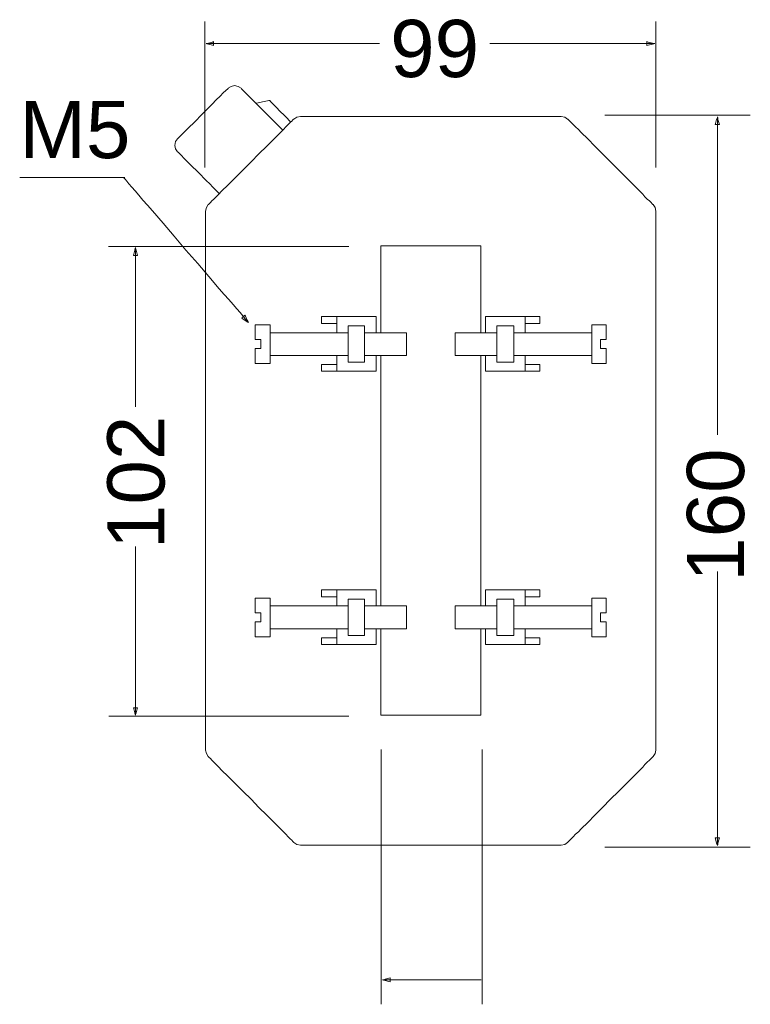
# Model space of a CAD drawing. Header units: inches. Extents: x 58 to 155, y 102 to 215.
# Tile 2 of 3: x 58 to 113, y 141 to 215. Entities that reach past the tile are written whole.
import ezdxf

# ---------------------------------------------------------------- set-up
doc = ezdxf.new("R2010")
doc.units = ezdxf.units.IN
doc.header["$MEASUREMENT"] = 0
doc.layers.add('Capa 1', color=7, linetype='Continuous')

# ---------------------------------------------------------------- blocks, each defined once
blk = doc.blocks.new('block 2')
at = {"layer": 'Capa 1', "color": 250, "lineweight": 9}
for points in [[(71.907, 203.708), (71.907, 203.733), (71.907, 203.835), (71.907, 203.987), (71.907, 204.191), (71.907, 204.419), (71.907, 204.724), (71.907, 205.054), (71.907, 205.435), (71.907, 205.842), (71.907, 206.273), (71.907, 207.213), (71.907, 208.204), (71.907, 209.22), (71.907, 210.261), (71.907, 211.252), (71.907, 212.192), (71.907, 212.623), (71.907, 213.03), (71.907, 213.385), (71.907, 213.716), (71.907, 214.02), (71.907, 214.274), (71.907, 214.478), (71.907, 214.63), (71.907, 214.706), (71.907, 214.732)], [(105.944, 203.708), (105.944, 203.733), (105.944, 203.835), (105.944, 203.987), (105.944, 204.191), (105.944, 204.419), (105.944, 204.724), (105.944, 205.054), (105.944, 205.435), (105.944, 205.842), (105.944, 206.273), (105.944, 207.213), (105.944, 208.204), (105.944, 209.22), (105.944, 210.261), (105.944, 211.252), (105.944, 212.192), (105.944, 212.623), (105.944, 213.03), (105.944, 213.385), (105.944, 213.716), (105.944, 214.02), (105.944, 214.274), (105.944, 214.478), (105.944, 214.63), (105.944, 214.706), (105.944, 214.732)], [(72.009, 213.081), (72.06, 213.055), (72.187, 213.03), (72.492, 212.954), (72.568, 212.928), (72.568, 212.928), (72.568, 213.081), (72.568, 213.208), (72.568, 213.208), (72.492, 213.182), (72.187, 213.106), (72.06, 213.081), (72.009, 213.081)], [(85.09, 213.081), (85.043, 213.081), (84.924, 213.081), (84.758, 213.081), (84.52, 213.081), (84.236, 213.081), (83.879, 213.081), (83.476, 213.081), (83.048, 213.081), (82.574, 213.081), (82.051, 213.081), (80.959, 213.081), (79.772, 213.081), (78.538, 213.081), (77.327, 213.081), (76.14, 213.081), (75.048, 213.081), (74.526, 213.081), (74.051, 213.081), (73.623, 213.081), (73.22, 213.081), (72.864, 213.081), (72.579, 213.081), (72.341, 213.081), (72.151, 213.081), (72.057, 213.081), (72.009, 213.081)], [(93.421, 213.081), (93.443, 213.081), (93.55, 213.081), (93.721, 213.081), (93.957, 213.081), (94.236, 213.081), (94.558, 213.081), (94.944, 213.081), (95.352, 213.081), (95.824, 213.081), (96.296, 213.081), (96.811, 213.081), (97.347, 213.081), (98.484, 213.081), (99.642, 213.081), (100.801, 213.081), (101.916, 213.081), (102.474, 213.081), (102.967, 213.081), (103.461, 213.081), (103.911, 213.081), (104.34, 213.081), (104.705, 213.081), (105.048, 213.081), (105.305, 213.081), (105.541, 213.081), (105.713, 213.081), (105.799, 213.081), (105.842, 213.081)], [(105.867, 213.081), (105.791, 213.081), (105.689, 213.106), (105.359, 213.182), (105.283, 213.208), (105.283, 213.208), (105.283, 213.081), (105.283, 212.928), (105.283, 212.928), (105.359, 212.954), (105.689, 213.03), (105.791, 213.055), (105.867, 213.081)], [(69.85, 205.867), (69.875, 205.892), (69.901, 205.918), (70.028, 206.045), (70.206, 206.223), (70.46, 206.477), (70.739, 206.756), (71.069, 207.086), (71.755, 207.797), (72.466, 208.483), (72.771, 208.813), (73.076, 209.093), (73.304, 209.347), (73.508, 209.525), (73.635, 209.652), (73.66, 209.677), (73.66, 209.702)], [(74.651, 209.702), (74.422, 209.829), (74.143, 209.906), (73.889, 209.829), (73.66, 209.702)], [(77.8, 206.527), (77.749, 206.578), (77.648, 206.68), (77.495, 206.832), (77.292, 207.035), (77.064, 207.264), (76.784, 207.543), (76.225, 208.102), (75.641, 208.686), (75.362, 208.966), (75.133, 209.194), (74.93, 209.398), (74.778, 209.55), (74.676, 209.652), (74.651, 209.702)], [(75.794, 208.559), (75.819, 208.559), (75.946, 208.585), (76.276, 208.661), (76.632, 208.737), (76.733, 208.763), (76.784, 208.763)], [(76.784, 208.763), (76.81, 208.763), (76.86, 208.686), (76.937, 208.61), (77.038, 208.509), (77.292, 208.255), (77.597, 207.95), (77.902, 207.67), (78.156, 207.416), (78.257, 207.289), (78.334, 207.213), (78.384, 207.162), (78.41, 207.137)], [(72.161, 200.914), (72.187, 200.914), (72.238, 200.965), (72.339, 201.066), (72.441, 201.193), (72.593, 201.32), (72.771, 201.498), (72.974, 201.701), (73.177, 201.93), (73.66, 202.413), (74.219, 202.946), (74.803, 203.53), (75.413, 204.14), (75.997, 204.749), (76.581, 205.334), (77.14, 205.867), (77.622, 206.35), (77.851, 206.578), (78.029, 206.781), (78.207, 206.959), (78.359, 207.112), (78.486, 207.213), (78.562, 207.315), (78.613, 207.366), (78.638, 207.366)], [(79.121, 207.569), (78.867, 207.518), (78.638, 207.366)], [(79.121, 207.569), (79.146, 207.569), (79.172, 207.569), (79.35, 207.569), (79.604, 207.569), (79.959, 207.569), (80.416, 207.569), (80.95, 207.569), (81.534, 207.569), (82.194, 207.569), (82.931, 207.569), (83.693, 207.569), (84.506, 207.569), (85.344, 207.569), (87.122, 207.569), (88.976, 207.569), (90.805, 207.569), (92.583, 207.569), (93.421, 207.569), (94.259, 207.569), (95.021, 207.569), (95.733, 207.569), (96.393, 207.569), (97.003, 207.569), (97.536, 207.569), (97.968, 207.569), (98.323, 207.569), (98.603, 207.569), (98.755, 207.569), (98.806, 207.569), (98.806, 207.569)], [(99.289, 207.366), (99.085, 207.518), (98.806, 207.569)], [(99.289, 207.366), (99.314, 207.366), (99.365, 207.315), (99.466, 207.213), (99.568, 207.112), (99.72, 206.959), (99.898, 206.781), (100.101, 206.578), (100.305, 206.35), (100.813, 205.867), (101.346, 205.334), (101.93, 204.749), (102.54, 204.14), (103.124, 203.53), (103.708, 202.946), (104.267, 202.413), (104.75, 201.93), (104.978, 201.701), (105.131, 201.498), (105.308, 201.32), (105.461, 201.193), (105.588, 201.066), (105.664, 200.965), (105.715, 200.914), (105.74, 200.914)], [(102.108, 207.67), (102.133, 207.67), (102.235, 207.67), (102.362, 207.67), (102.565, 207.67), (102.819, 207.67), (103.124, 207.67), (103.454, 207.67), (103.81, 207.67), (104.216, 207.67), (104.648, 207.67), (105.562, 207.67), (106.553, 207.67), (107.569, 207.67), (108.61, 207.67), (109.601, 207.67), (110.516, 207.67), (110.947, 207.67), (111.353, 207.67), (111.735, 207.67), (112.065, 207.67), (112.344, 207.67), (112.598, 207.67), (112.801, 207.67), (112.954, 207.67), (113.056, 207.67), (113.081, 207.67)], [(110.592, 207.543), (110.592, 207.493), (110.541, 207.34), (110.465, 207.035), (110.439, 206.959), (110.465, 206.959), (110.592, 206.959), (110.744, 206.959), (110.744, 206.959), (110.718, 207.035), (110.642, 207.34), (110.617, 207.493), (110.592, 207.543)], [(110.592, 183.54), (110.592, 183.54), (110.592, 183.617), (110.592, 183.693), (110.592, 183.82), (110.592, 183.947), (110.592, 184.125), (110.592, 184.328), (110.592, 184.582), (110.592, 185.115), (110.592, 185.75), (110.592, 186.487), (110.592, 187.3), (110.592, 188.163), (110.592, 189.103), (110.592, 190.094), (110.592, 191.135), (110.592, 193.294), (110.592, 195.529), (110.592, 197.764), (110.592, 199.923), (110.592, 200.965), (110.592, 201.955), (110.592, 202.895), (110.592, 203.759), (110.592, 204.572), (110.592, 205.308), (110.592, 205.943), (110.592, 206.477), (110.592, 206.731), (110.592, 206.934), (110.592, 207.112), (110.592, 207.239), (110.592, 207.366), (110.592, 207.442), (110.592, 207.493), (110.592, 207.518)], [(69.85, 205.867), (69.698, 205.664), (69.647, 205.384), (69.698, 205.13), (69.85, 204.902)], [(73, 201.752), (72.974, 201.778), (72.873, 201.879), (72.72, 202.032), (72.517, 202.235), (72.288, 202.489), (72.009, 202.743), (71.425, 203.327), (70.841, 203.911), (70.587, 204.165), (70.333, 204.419), (70.155, 204.622), (70.002, 204.775), (69.901, 204.876), (69.85, 204.902)], [(57.937, 202.946), (57.963, 202.946), (58.014, 202.946), (58.115, 202.946), (58.268, 202.946), (58.445, 202.946), (58.674, 202.946), (59.157, 202.946), (59.766, 202.946), (60.427, 202.946), (61.9, 202.946), (63.348, 202.946), (64.008, 202.946), (64.618, 202.946), (65.126, 202.946), (65.329, 202.946), (65.507, 202.946), (65.659, 202.946), (65.761, 202.946), (65.837, 202.946), (65.862, 202.946)], [(65.786, 202.971), (65.786, 202.921), (65.888, 202.844), (66.015, 202.692), (66.167, 202.489), (66.396, 202.235), (66.65, 201.955), (66.929, 201.625), (67.234, 201.244), (67.589, 200.863), (67.97, 200.431), (68.758, 199.517), (69.596, 198.526), (70.485, 197.485), (71.374, 196.469), (72.212, 195.478), (73, 194.564), (73.381, 194.132), (73.711, 193.751), (74.041, 193.37), (74.32, 193.04), (74.574, 192.761), (74.778, 192.507), (74.955, 192.303), (75.082, 192.151), (75.159, 192.075), (75.184, 192.024)], [(72.161, 200.914), (72.034, 200.685), (71.958, 200.406)], [(105.944, 200.406), (105.893, 200.685), (105.74, 200.914)], [(71.958, 159.741), (71.958, 159.766), (71.958, 159.868), (71.958, 159.995), (71.958, 160.198), (71.958, 160.452), (71.958, 160.757), (71.958, 161.087), (71.958, 161.493), (71.958, 161.925), (71.958, 162.408), (71.958, 162.941), (71.958, 163.5), (71.958, 164.109), (71.958, 164.719), (71.958, 165.405), (71.958, 166.091), (71.958, 166.827), (71.958, 167.589), (71.958, 169.189), (71.958, 170.866), (71.958, 172.618), (71.958, 174.422), (71.958, 176.276), (71.958, 180.086), (71.958, 183.871), (71.958, 185.725), (71.958, 187.554), (71.958, 189.306), (71.958, 190.983), (71.958, 192.583), (71.958, 193.345), (71.958, 194.056), (71.958, 194.767), (71.958, 195.428), (71.958, 196.063), (71.958, 196.672), (71.958, 197.231), (71.958, 197.739), (71.958, 198.222), (71.958, 198.679), (71.958, 199.06), (71.958, 199.415), (71.958, 199.72), (71.958, 199.974), (71.958, 200.152), (71.958, 200.304), (71.958, 200.381), (71.958, 200.406)], [(105.944, 159.741), (105.944, 159.766), (105.944, 159.868), (105.944, 159.995), (105.944, 160.198), (105.944, 160.452), (105.944, 160.757), (105.944, 161.087), (105.944, 161.493), (105.944, 161.925), (105.944, 162.408), (105.944, 162.941), (105.944, 163.5), (105.944, 164.109), (105.944, 164.719), (105.944, 165.405), (105.944, 166.091), (105.944, 166.827), (105.944, 167.589), (105.944, 169.189), (105.944, 170.866), (105.944, 172.618), (105.944, 174.422), (105.944, 176.276), (105.944, 180.086), (105.944, 183.871), (105.944, 185.725), (105.944, 187.554), (105.944, 189.306), (105.944, 190.983), (105.944, 192.583), (105.944, 193.345), (105.944, 194.056), (105.944, 194.767), (105.944, 195.428), (105.944, 196.063), (105.944, 196.672), (105.944, 197.231), (105.944, 197.739), (105.944, 198.222), (105.944, 198.679), (105.944, 199.06), (105.944, 199.415), (105.944, 199.72), (105.944, 199.974), (105.944, 200.152), (105.944, 200.304), (105.944, 200.381), (105.944, 200.406)], [(82.779, 197.739), (82.728, 197.739), (82.575, 197.739), (82.321, 197.739), (81.991, 197.739), (81.585, 197.739), (81.102, 197.739), (80.543, 197.739), (79.934, 197.739), (79.273, 197.739), (78.562, 197.739), (77.826, 197.739), (77.038, 197.739), (75.413, 197.739), (73.711, 197.739), (72.009, 197.739), (70.383, 197.739), (69.596, 197.739), (68.859, 197.739), (68.148, 197.739), (67.488, 197.739), (66.853, 197.739), (66.319, 197.739), (65.837, 197.739), (65.43, 197.739), (65.1, 197.739), (64.846, 197.739), (64.694, 197.739), (64.643, 197.739)], [(66.675, 197.663), (66.65, 197.612), (66.624, 197.485), (66.548, 197.18), (66.523, 197.104), (66.548, 197.079), (66.675, 197.079), (66.802, 197.079), (66.827, 197.104), (66.802, 197.18), (66.726, 197.485), (66.675, 197.612), (66.675, 197.663)], [(66.675, 185.641), (66.675, 185.686), (66.675, 185.776), (66.675, 185.933), (66.675, 186.158), (66.675, 186.429), (66.675, 186.766), (66.675, 187.104), (66.675, 187.532), (66.675, 187.96), (66.675, 188.432), (66.675, 189.445), (66.675, 190.526), (66.675, 191.652), (66.675, 192.778), (66.675, 193.858), (66.675, 194.871), (66.675, 195.344), (66.675, 195.772), (66.675, 196.177), (66.675, 196.537), (66.675, 196.875), (66.675, 197.145), (66.675, 197.348), (66.675, 197.505), (66.675, 197.618), (66.675, 197.663)], [(85.192, 191.237), (85.192, 191.262), (85.192, 191.338), (85.192, 191.414), (85.192, 191.541), (85.192, 191.846), (85.192, 192.278), (85.192, 192.761), (85.192, 193.319), (85.192, 194.513), (85.192, 195.707), (85.192, 196.266), (85.192, 196.748), (85.192, 197.18), (85.192, 197.485), (85.192, 197.612), (85.192, 197.714), (85.192, 197.764), (85.192, 197.79)], [(85.192, 197.79), (85.217, 197.79), (85.268, 197.79), (85.369, 197.79), (85.522, 197.79), (85.7, 197.79), (85.903, 197.79), (86.385, 197.79), (86.944, 197.79), (87.579, 197.79), (88.976, 197.79), (90.348, 197.79), (91.008, 197.79), (91.567, 197.79), (92.05, 197.79), (92.253, 197.79), (92.431, 197.79), (92.558, 197.79), (92.659, 197.79), (92.735, 197.79), (92.735, 197.79)], [(92.735, 191.237), (92.735, 191.262), (92.735, 191.338), (92.735, 191.414), (92.735, 191.541), (92.735, 191.846), (92.735, 192.278), (92.735, 192.761), (92.735, 193.319), (92.735, 194.513), (92.735, 195.707), (92.735, 196.266), (92.735, 196.748), (92.735, 197.18), (92.735, 197.485), (92.735, 197.612), (92.735, 197.714), (92.735, 197.764), (92.735, 197.79)], [(75.209, 192.024), (75.184, 192.075), (75.108, 192.202), (74.981, 192.481), (74.93, 192.557), (74.93, 192.557), (74.828, 192.456), (74.727, 192.38), (74.701, 192.354), (74.778, 192.303), (75.032, 192.126), (75.159, 192.049), (75.209, 192.024)], [(80.721, 192.456), (80.772, 192.456), (80.899, 192.456), (81.102, 192.456), (81.382, 192.456), (81.686, 192.456), (82.042, 192.456), (82.779, 192.456), (83.541, 192.456), (83.896, 192.456), (84.201, 192.456), (84.455, 192.456), (84.658, 192.456), (84.811, 192.456), (84.836, 192.456)], [(80.721, 192.456), (80.721, 192.43), (80.721, 192.38), (80.721, 192.202), (80.721, 192.024), (80.721, 191.973), (80.721, 191.948)], [(81.864, 191.237), (81.864, 191.313), (81.864, 191.44), (81.864, 191.618), (81.864, 191.846), (81.864, 192.075), (81.864, 192.278), (81.864, 192.405), (81.864, 192.456)], [(84.836, 191.237), (84.836, 191.313), (84.836, 191.44), (84.836, 191.618), (84.836, 191.846), (84.836, 192.075), (84.836, 192.278), (84.836, 192.405), (84.836, 192.456)], [(93.091, 191.237), (93.091, 191.313), (93.091, 191.44), (93.091, 191.618), (93.091, 191.846), (93.091, 192.075), (93.091, 192.278), (93.091, 192.405), (93.091, 192.456)], [(93.091, 192.456), (93.142, 192.456), (93.269, 192.456), (93.472, 192.456), (93.726, 192.456), (94.056, 192.456), (94.386, 192.456), (95.148, 192.456), (95.91, 192.456), (96.266, 192.456), (96.571, 192.456), (96.825, 192.456), (97.028, 192.456), (97.155, 192.456), (97.206, 192.456)], [(96.088, 191.237), (96.088, 191.313), (96.088, 191.44), (96.088, 191.618), (96.088, 191.846), (96.088, 192.075), (96.088, 192.278), (96.088, 192.405), (96.088, 192.456)], [(97.206, 192.456), (97.206, 192.43), (97.206, 192.38), (97.206, 192.202), (97.206, 192.024), (97.206, 191.973), (97.206, 191.948)], [(75.717, 191.846), (75.717, 191.795), (75.717, 191.668), (75.717, 191.287), (75.717, 190.906), (75.717, 190.779), (75.717, 190.729)], [(76.835, 191.846), (76.759, 191.846), (76.657, 191.846), (76.276, 191.846), (75.895, 191.846), (75.768, 191.846), (75.717, 191.846)], [(76.835, 191.846), (76.835, 191.821), (76.835, 191.719), (76.835, 191.592), (76.835, 191.389), (76.835, 190.932), (76.835, 190.398), (76.835, 189.865), (76.835, 189.382), (76.835, 189.205), (76.835, 189.052), (76.835, 188.951), (76.835, 188.925)], [(80.721, 191.948), (80.772, 191.948), (80.899, 191.948), (81.077, 191.948), (81.28, 191.948), (81.509, 191.948), (81.686, 191.948), (81.813, 191.948), (81.864, 191.948)], [(82.728, 191.77), (82.779, 191.77), (82.931, 191.77), (83.109, 191.77), (83.363, 191.77), (83.591, 191.77), (83.795, 191.77), (83.922, 191.77), (83.972, 191.77)], [(82.728, 189.027), (82.728, 189.052), (82.728, 189.128), (82.728, 189.281), (82.728, 189.433), (82.728, 189.89), (82.728, 190.398), (82.728, 190.906), (82.728, 191.338), (82.728, 191.516), (82.728, 191.643), (82.728, 191.745), (82.728, 191.77)], [(83.972, 189.027), (83.972, 189.052), (83.972, 189.128), (83.972, 189.281), (83.972, 189.433), (83.972, 189.89), (83.972, 190.398), (83.972, 190.906), (83.972, 191.338), (83.972, 191.516), (83.972, 191.643), (83.972, 191.745), (83.972, 191.77)], [(93.955, 191.77), (94.005, 191.77), (94.158, 191.77), (94.361, 191.77), (94.59, 191.77), (94.818, 191.77), (95.021, 191.77), (95.174, 191.77), (95.225, 191.77)], [(93.955, 189.027), (93.955, 189.052), (93.955, 189.128), (93.955, 189.281), (93.955, 189.433), (93.955, 189.89), (93.955, 190.398), (93.955, 190.906), (93.955, 191.338), (93.955, 191.516), (93.955, 191.643), (93.955, 191.745), (93.955, 191.77)], [(95.225, 189.027), (95.225, 189.052), (95.225, 189.128), (95.225, 189.281), (95.225, 189.433), (95.225, 189.89), (95.225, 190.398), (95.225, 190.906), (95.225, 191.338), (95.225, 191.516), (95.225, 191.643), (95.225, 191.745), (95.225, 191.77)], [(96.088, 191.948), (96.114, 191.948), (96.266, 191.948), (96.444, 191.948), (96.647, 191.948), (96.85, 191.948), (97.028, 191.948), (97.155, 191.948), (97.206, 191.948)], [(101.117, 191.846), (101.168, 191.846), (101.295, 191.846), (101.676, 191.846), (102.032, 191.846), (102.159, 191.846), (102.21, 191.846)], [(101.117, 191.846), (101.117, 191.821), (101.117, 191.719), (101.117, 191.592), (101.117, 191.389), (101.117, 190.932), (101.117, 190.398), (101.117, 189.865), (101.117, 189.382), (101.117, 189.205), (101.117, 189.052), (101.117, 188.951), (101.117, 188.925)], [(102.21, 191.846), (102.21, 191.795), (102.21, 191.668), (102.21, 191.287), (102.21, 190.906), (102.21, 190.779), (102.21, 190.729)], [(82.728, 191.237), (82.702, 191.237), (82.652, 191.237), (82.575, 191.237), (82.474, 191.237), (82.169, 191.237), (81.788, 191.237), (81.356, 191.237), (80.848, 191.237), (79.756, 191.237), (78.689, 191.237), (78.181, 191.237), (77.749, 191.237), (77.368, 191.237), (77.064, 191.237), (76.962, 191.237), (76.886, 191.237), (76.835, 191.237), (76.835, 191.237)], [(87.122, 191.237), (87.097, 191.237), (86.995, 191.237), (86.843, 191.237), (86.639, 191.237), (86.385, 191.237), (86.131, 191.237), (85.547, 191.237), (84.988, 191.237), (84.709, 191.237), (84.48, 191.237), (84.277, 191.237), (84.125, 191.237), (84.023, 191.237), (83.972, 191.237)], [(87.122, 191.237), (87.122, 191.237), (87.122, 191.186), (87.122, 190.983), (87.122, 190.703), (87.122, 190.398), (87.122, 190.068), (87.122, 189.789), (87.122, 189.611), (87.122, 189.56), (87.122, 189.535)], [(90.805, 191.237), (90.856, 191.237), (90.957, 191.237), (91.11, 191.237), (91.288, 191.237), (91.542, 191.237), (91.796, 191.237), (92.38, 191.237), (92.964, 191.237), (93.218, 191.237), (93.447, 191.237), (93.65, 191.237), (93.802, 191.237), (93.904, 191.237), (93.955, 191.237)], [(90.805, 191.237), (90.805, 191.237), (90.805, 191.186), (90.805, 190.983), (90.805, 190.703), (90.805, 190.398), (90.805, 190.068), (90.805, 189.789), (90.805, 189.611), (90.805, 189.56), (90.805, 189.535)], [(95.225, 191.237), (95.225, 191.237), (95.275, 191.237), (95.352, 191.237), (95.479, 191.237), (95.758, 191.237), (96.139, 191.237), (96.571, 191.237), (97.079, 191.237), (98.171, 191.237), (99.238, 191.237), (99.746, 191.237), (100.203, 191.237), (100.559, 191.237), (100.863, 191.237), (100.965, 191.237), (101.041, 191.237), (101.092, 191.237), (101.117, 191.237)], [(76.149, 190.729), (76.124, 190.729), (76.073, 190.729), (75.921, 190.729), (75.794, 190.729), (75.743, 190.729), (75.717, 190.729)], [(76.149, 190.729), (76.149, 190.703), (76.149, 190.627), (76.149, 190.398), (76.149, 190.17), (76.149, 190.094), (76.149, 190.043)], [(101.778, 190.729), (101.778, 190.703), (101.778, 190.627), (101.778, 190.398), (101.778, 190.17), (101.778, 190.094), (101.778, 190.043)], [(101.778, 190.729), (101.803, 190.729), (101.854, 190.729), (102.006, 190.729), (102.159, 190.729), (102.184, 190.729), (102.21, 190.729)], [(76.149, 190.043), (76.124, 190.043), (76.073, 190.043), (75.921, 190.043), (75.794, 190.043), (75.743, 190.043), (75.717, 190.043)], [(75.717, 190.043), (75.717, 189.992), (75.717, 189.865), (75.717, 189.484), (75.717, 189.103), (75.717, 188.976), (75.717, 188.925)], [(82.728, 189.535), (82.702, 189.535), (82.652, 189.535), (82.575, 189.535), (82.474, 189.535), (82.169, 189.535), (81.788, 189.535), (81.356, 189.535), (80.848, 189.535), (79.756, 189.535), (78.689, 189.535), (78.181, 189.535), (77.749, 189.535), (77.368, 189.535), (77.064, 189.535), (76.962, 189.535), (76.886, 189.535), (76.835, 189.535), (76.835, 189.535)], [(81.864, 188.341), (81.864, 188.392), (81.864, 188.519), (81.864, 188.722), (81.864, 188.925), (81.864, 189.154), (81.864, 189.332), (81.864, 189.484), (81.864, 189.535)], [(87.122, 189.535), (87.097, 189.535), (86.995, 189.535), (86.843, 189.535), (86.639, 189.535), (86.385, 189.535), (86.131, 189.535), (85.547, 189.535), (84.988, 189.535), (84.709, 189.535), (84.48, 189.535), (84.277, 189.535), (84.125, 189.535), (84.023, 189.535), (83.972, 189.535)], [(84.836, 188.341), (84.836, 188.392), (84.836, 188.519), (84.836, 188.722), (84.836, 188.925), (84.836, 189.154), (84.836, 189.332), (84.836, 189.484), (84.836, 189.535)], [(85.192, 170.637), (85.192, 170.637), (85.192, 170.688), (85.192, 170.84), (85.192, 171.094), (85.192, 171.45), (85.192, 171.882), (85.192, 172.364), (85.192, 172.949), (85.192, 173.584), (85.192, 174.269), (85.192, 175.006), (85.192, 175.793), (85.192, 176.606), (85.192, 178.308), (85.192, 180.086), (85.192, 181.839), (85.192, 183.54), (85.192, 184.379), (85.192, 185.141), (85.192, 185.877), (85.192, 186.588), (85.192, 187.223), (85.192, 187.782), (85.192, 188.29), (85.192, 188.722), (85.192, 189.052), (85.192, 189.332), (85.192, 189.484), (85.192, 189.509), (85.192, 189.535)], [(90.805, 189.535), (90.856, 189.535), (90.957, 189.535), (91.11, 189.535), (91.288, 189.535), (91.542, 189.535), (91.796, 189.535), (92.38, 189.535), (92.964, 189.535), (93.218, 189.535), (93.447, 189.535), (93.65, 189.535), (93.802, 189.535), (93.904, 189.535), (93.955, 189.535)], [(92.735, 170.637), (92.735, 170.637), (92.735, 170.688), (92.735, 170.84), (92.735, 171.094), (92.735, 171.45), (92.735, 171.882), (92.735, 172.364), (92.735, 172.949), (92.735, 173.584), (92.735, 174.269), (92.735, 175.006), (92.735, 175.793), (92.735, 176.606), (92.735, 178.308), (92.735, 180.086), (92.735, 181.839), (92.735, 183.54), (92.735, 184.379), (92.735, 185.141), (92.735, 185.877), (92.735, 186.588), (92.735, 187.223), (92.735, 187.782), (92.735, 188.29), (92.735, 188.722), (92.735, 189.052), (92.735, 189.332), (92.735, 189.484), (92.735, 189.509), (92.735, 189.535)], [(93.091, 188.341), (93.091, 188.392), (93.091, 188.519), (93.091, 188.722), (93.091, 188.925), (93.091, 189.154), (93.091, 189.332), (93.091, 189.484), (93.091, 189.535)], [(95.225, 189.535), (95.225, 189.535), (95.275, 189.535), (95.352, 189.535), (95.479, 189.535), (95.758, 189.535), (96.139, 189.535), (96.571, 189.535), (97.079, 189.535), (98.171, 189.535), (99.238, 189.535), (99.746, 189.535), (100.203, 189.535), (100.559, 189.535), (100.863, 189.535), (100.965, 189.535), (101.041, 189.535), (101.092, 189.535), (101.117, 189.535)], [(96.088, 188.341), (96.088, 188.392), (96.088, 188.519), (96.088, 188.722), (96.088, 188.925), (96.088, 189.154), (96.088, 189.332), (96.088, 189.484), (96.088, 189.535)], [(101.778, 190.043), (101.803, 190.043), (101.854, 190.043), (102.006, 190.043), (102.159, 190.043), (102.184, 190.043), (102.21, 190.043)], [(102.21, 190.043), (102.21, 189.992), (102.21, 189.865), (102.21, 189.484), (102.21, 189.103), (102.21, 188.976), (102.21, 188.925)], [(76.835, 188.925), (76.759, 188.925), (76.657, 188.925), (76.276, 188.925), (75.895, 188.925), (75.768, 188.925), (75.717, 188.925)], [(80.721, 188.849), (80.772, 188.849), (80.899, 188.849), (81.077, 188.849), (81.28, 188.849), (81.509, 188.849), (81.686, 188.849), (81.813, 188.849), (81.864, 188.849)], [(80.721, 188.849), (80.721, 188.824), (80.721, 188.773), (80.721, 188.595), (80.721, 188.417), (80.721, 188.366), (80.721, 188.341)], [(82.728, 189.027), (82.779, 189.027), (82.931, 189.027), (83.109, 189.027), (83.363, 189.027), (83.591, 189.027), (83.795, 189.027), (83.922, 189.027), (83.972, 189.027)], [(82.728, 189.027), (82.779, 189.027), (82.931, 189.027), (83.109, 189.027), (83.363, 189.027), (83.591, 189.027), (83.795, 189.027), (83.922, 189.027), (83.972, 189.027)], [(93.955, 189.027), (94.005, 189.027), (94.158, 189.027), (94.361, 189.027), (94.59, 189.027), (94.818, 189.027), (95.021, 189.027), (95.174, 189.027), (95.225, 189.027)], [(96.088, 188.849), (96.114, 188.849), (96.266, 188.849), (96.444, 188.849), (96.647, 188.849), (96.85, 188.849), (97.028, 188.849), (97.155, 188.849), (97.206, 188.849)], [(97.206, 188.849), (97.206, 188.824), (97.206, 188.773), (97.206, 188.595), (97.206, 188.417), (97.206, 188.366), (97.206, 188.341)], [(101.117, 188.925), (101.168, 188.925), (101.295, 188.925), (101.676, 188.925), (102.032, 188.925), (102.159, 188.925), (102.21, 188.925)], [(80.721, 188.341), (80.772, 188.341), (80.899, 188.341), (81.102, 188.341), (81.382, 188.341), (81.686, 188.341), (82.042, 188.341), (82.779, 188.341), (83.541, 188.341), (83.896, 188.341), (84.201, 188.341), (84.455, 188.341), (84.658, 188.341), (84.811, 188.341), (84.836, 188.341)], [(93.091, 188.341), (93.142, 188.341), (93.269, 188.341), (93.472, 188.341), (93.726, 188.341), (94.056, 188.341), (94.386, 188.341), (95.148, 188.341), (95.91, 188.341), (96.266, 188.341), (96.571, 188.341), (96.825, 188.341), (97.028, 188.341), (97.155, 188.341), (97.206, 188.341)], [(66.675, 175.108), (66.675, 175.06), (66.675, 174.942), (66.675, 174.776), (66.675, 174.563), (66.675, 174.255), (66.675, 173.923), (66.675, 173.544), (66.675, 173.117), (66.675, 172.643), (66.675, 172.146), (66.675, 171.079), (66.675, 169.918), (66.675, 168.733), (66.675, 167.548), (66.675, 166.411), (66.675, 165.344), (66.675, 164.823), (66.675, 164.373), (66.675, 163.946), (66.675, 163.544), (66.675, 163.212), (66.675, 162.927), (66.675, 162.69), (66.675, 162.524), (66.675, 162.43), (66.675, 162.382)], [(110.592, 173.228), (110.592, 173.205), (110.592, 173.16), (110.592, 173.092), (110.592, 172.979), (110.592, 172.867), (110.592, 172.708), (110.592, 172.528), (110.592, 172.347), (110.592, 171.873), (110.592, 171.308), (110.592, 170.698), (110.592, 169.997), (110.592, 169.252), (110.592, 168.438), (110.592, 167.58), (110.592, 166.699), (110.592, 164.823), (110.592, 162.903), (110.592, 160.96), (110.592, 159.107), (110.592, 158.226), (110.592, 157.368), (110.592, 156.554), (110.592, 155.809), (110.592, 155.108), (110.592, 154.475), (110.592, 153.933), (110.592, 153.459), (110.592, 153.256), (110.592, 153.075), (110.592, 152.939), (110.592, 152.804), (110.592, 152.713), (110.592, 152.623), (110.592, 152.578), (110.592, 152.578)], [(80.721, 171.831), (80.772, 171.831), (80.899, 171.831), (81.102, 171.831), (81.382, 171.831), (81.686, 171.831), (82.042, 171.831), (82.779, 171.831), (83.541, 171.831), (83.896, 171.831), (84.201, 171.831), (84.455, 171.831), (84.658, 171.831), (84.811, 171.831), (84.836, 171.831)], [(80.721, 171.323), (80.721, 171.348), (80.721, 171.399), (80.721, 171.577), (80.721, 171.755), (80.721, 171.806), (80.721, 171.831)], [(81.864, 170.637), (81.864, 170.688), (81.864, 170.815), (81.864, 171.018), (81.864, 171.221), (81.864, 171.45), (81.864, 171.653), (81.864, 171.78), (81.864, 171.831)], [(84.836, 170.637), (84.836, 170.688), (84.836, 170.815), (84.836, 171.018), (84.836, 171.221), (84.836, 171.45), (84.836, 171.653), (84.836, 171.78), (84.836, 171.831)], [(93.091, 170.637), (93.091, 170.688), (93.091, 170.815), (93.091, 171.018), (93.091, 171.221), (93.091, 171.45), (93.091, 171.653), (93.091, 171.78), (93.091, 171.831)], [(93.091, 171.831), (93.142, 171.831), (93.269, 171.831), (93.472, 171.831), (93.726, 171.831), (94.056, 171.831), (94.386, 171.831), (95.148, 171.831), (95.91, 171.831), (96.266, 171.831), (96.571, 171.831), (96.825, 171.831), (97.028, 171.831), (97.155, 171.831), (97.206, 171.831)], [(96.088, 170.637), (96.088, 170.688), (96.088, 170.815), (96.088, 171.018), (96.088, 171.221), (96.088, 171.45), (96.088, 171.653), (96.088, 171.78), (96.088, 171.831)], [(97.206, 171.323), (97.206, 171.348), (97.206, 171.399), (97.206, 171.577), (97.206, 171.755), (97.206, 171.806), (97.206, 171.831)], [(75.717, 171.221), (75.717, 171.171), (75.717, 171.044), (75.717, 170.663), (75.717, 170.282), (75.717, 170.155), (75.717, 170.104)], [(76.835, 171.221), (76.759, 171.221), (76.657, 171.221), (76.276, 171.221), (75.895, 171.221), (75.768, 171.221), (75.717, 171.221)], [(76.835, 171.221), (76.835, 171.196), (76.835, 171.094), (76.835, 170.967), (76.835, 170.764), (76.835, 170.307), (76.835, 169.774), (76.835, 169.24), (76.835, 168.758), (76.835, 168.58), (76.835, 168.427), (76.835, 168.351), (76.835, 168.3)], [(80.721, 171.323), (80.772, 171.323), (80.899, 171.323), (81.077, 171.323), (81.28, 171.323), (81.509, 171.323), (81.686, 171.323), (81.813, 171.323), (81.864, 171.323)], [(82.728, 171.145), (82.779, 171.145), (82.931, 171.145), (83.109, 171.145), (83.363, 171.145), (83.591, 171.145), (83.795, 171.145), (83.922, 171.145), (83.972, 171.145)], [(82.728, 168.402), (82.728, 168.427), (82.728, 168.504), (82.728, 168.656), (82.728, 168.834), (82.728, 169.266), (82.728, 169.774), (82.728, 170.282), (82.728, 170.713), (82.728, 170.891), (82.728, 171.018), (82.728, 171.12), (82.728, 171.145)], [(83.972, 168.402), (83.972, 168.427), (83.972, 168.504), (83.972, 168.656), (83.972, 168.834), (83.972, 169.266), (83.972, 169.774), (83.972, 170.282), (83.972, 170.713), (83.972, 170.891), (83.972, 171.018), (83.972, 171.12), (83.972, 171.145)], [(93.955, 171.145), (94.005, 171.145), (94.158, 171.145), (94.361, 171.145), (94.59, 171.145), (94.818, 171.145), (95.021, 171.145), (95.174, 171.145), (95.225, 171.145)], [(93.955, 168.402), (93.955, 168.427), (93.955, 168.504), (93.955, 168.656), (93.955, 168.834), (93.955, 169.266), (93.955, 169.774), (93.955, 170.282), (93.955, 170.713), (93.955, 170.891), (93.955, 171.018), (93.955, 171.12), (93.955, 171.145)], [(95.225, 168.402), (95.225, 168.427), (95.225, 168.504), (95.225, 168.656), (95.225, 168.834), (95.225, 169.266), (95.225, 169.774), (95.225, 170.282), (95.225, 170.713), (95.225, 170.891), (95.225, 171.018), (95.225, 171.12), (95.225, 171.145)], [(96.088, 171.323), (96.114, 171.323), (96.266, 171.323), (96.444, 171.323), (96.647, 171.323), (96.85, 171.323), (97.028, 171.323), (97.155, 171.323), (97.206, 171.323)], [(101.117, 171.221), (101.117, 171.196), (101.117, 171.094), (101.117, 170.967), (101.117, 170.764), (101.117, 170.307), (101.117, 169.774), (101.117, 169.24), (101.117, 168.758), (101.117, 168.58), (101.117, 168.427), (101.117, 168.351), (101.117, 168.3)], [(101.117, 171.221), (101.168, 171.221), (101.295, 171.221), (101.676, 171.221), (102.032, 171.221), (102.159, 171.221), (102.21, 171.221)], [(102.21, 171.221), (102.21, 171.171), (102.21, 171.044), (102.21, 170.663), (102.21, 170.282), (102.21, 170.155), (102.21, 170.104)], [(82.728, 170.637), (82.702, 170.637), (82.652, 170.637), (82.575, 170.637), (82.474, 170.637), (82.169, 170.637), (81.788, 170.637), (81.356, 170.637), (80.848, 170.637), (79.756, 170.637), (78.689, 170.637), (78.181, 170.637), (77.749, 170.637), (77.368, 170.637), (77.064, 170.637), (76.962, 170.637), (76.886, 170.637), (76.835, 170.637), (76.835, 170.637)], [(87.122, 170.637), (87.097, 170.637), (86.995, 170.637), (86.843, 170.637), (86.639, 170.637), (86.385, 170.637), (86.131, 170.637), (85.547, 170.637), (84.988, 170.637), (84.709, 170.637), (84.48, 170.637), (84.277, 170.637), (84.125, 170.637), (84.023, 170.637), (83.972, 170.637)], [(87.122, 170.637), (87.122, 170.612), (87.122, 170.561), (87.122, 170.358), (87.122, 170.078), (87.122, 169.774), (87.122, 169.443), (87.122, 169.189), (87.122, 168.986), (87.122, 168.935), (87.122, 168.91)], [(90.805, 170.637), (90.805, 170.612), (90.805, 170.561), (90.805, 170.358), (90.805, 170.078), (90.805, 169.774), (90.805, 169.443), (90.805, 169.189), (90.805, 168.986), (90.805, 168.935), (90.805, 168.91)], [(90.805, 170.637), (90.856, 170.637), (90.957, 170.637), (91.11, 170.637), (91.288, 170.637), (91.542, 170.637), (91.796, 170.637), (92.38, 170.637), (92.964, 170.637), (93.218, 170.637), (93.447, 170.637), (93.65, 170.637), (93.802, 170.637), (93.904, 170.637), (93.955, 170.637)], [(95.225, 170.637), (95.225, 170.637), (95.275, 170.637), (95.352, 170.637), (95.479, 170.637), (95.758, 170.637), (96.139, 170.637), (96.571, 170.637), (97.079, 170.637), (98.171, 170.637), (99.238, 170.637), (99.746, 170.637), (100.203, 170.637), (100.559, 170.637), (100.863, 170.637), (100.965, 170.637), (101.041, 170.637), (101.092, 170.637), (101.117, 170.637)], [(76.149, 170.104), (76.124, 170.104), (76.073, 170.104), (75.921, 170.104), (75.794, 170.104), (75.743, 170.104), (75.717, 170.104)], [(75.717, 169.418), (75.717, 169.393), (75.717, 169.24), (75.717, 168.859), (75.717, 168.478), (75.717, 168.351), (75.717, 168.3)], [(76.149, 169.418), (76.124, 169.418), (76.073, 169.418), (75.921, 169.418), (75.794, 169.418), (75.743, 169.418), (75.717, 169.418)], [(76.149, 170.104), (76.149, 170.078), (76.149, 170.002), (76.149, 169.774), (76.149, 169.545), (76.149, 169.469), (76.149, 169.418)], [(101.778, 170.104), (101.803, 170.104), (101.854, 170.104), (102.006, 170.104), (102.159, 170.104), (102.184, 170.104), (102.21, 170.104)], [(101.778, 170.104), (101.778, 170.078), (101.778, 170.002), (101.778, 169.774), (101.778, 169.545), (101.778, 169.469), (101.778, 169.418)], [(101.778, 169.418), (101.803, 169.418), (101.854, 169.418), (102.006, 169.418), (102.159, 169.418), (102.184, 169.418), (102.21, 169.418)], [(102.21, 169.418), (102.21, 169.393), (102.21, 169.24), (102.21, 168.859), (102.21, 168.478), (102.21, 168.351), (102.21, 168.3)], [(82.728, 168.91), (82.702, 168.91), (82.652, 168.91), (82.575, 168.91), (82.474, 168.91), (82.169, 168.91), (81.788, 168.91), (81.356, 168.91), (80.848, 168.91), (79.756, 168.91), (78.689, 168.91), (78.181, 168.91), (77.749, 168.91), (77.368, 168.91), (77.064, 168.91), (76.962, 168.91), (76.886, 168.91), (76.835, 168.91), (76.835, 168.91)], [(81.864, 167.716), (81.864, 167.767), (81.864, 167.894), (81.864, 168.097), (81.864, 168.3), (81.864, 168.529), (81.864, 168.732), (81.864, 168.859), (81.864, 168.91)], [(87.122, 168.91), (87.097, 168.91), (86.995, 168.91), (86.843, 168.91), (86.639, 168.91), (86.385, 168.91), (86.131, 168.91), (85.547, 168.91), (84.988, 168.91), (84.709, 168.91), (84.48, 168.91), (84.277, 168.91), (84.125, 168.91), (84.023, 168.91), (83.972, 168.91)], [(84.836, 167.716), (84.836, 167.767), (84.836, 167.894), (84.836, 168.097), (84.836, 168.3), (84.836, 168.529), (84.836, 168.732), (84.836, 168.859), (84.836, 168.91)], [(85.192, 162.382), (85.192, 162.408), (85.192, 162.458), (85.192, 162.535), (85.192, 162.662), (85.192, 162.992), (85.192, 163.398), (85.192, 163.906), (85.192, 164.44), (85.192, 165.659), (85.192, 166.853), (85.192, 167.386), (85.192, 167.894), (85.192, 168.3), (85.192, 168.631), (85.192, 168.758), (85.192, 168.834), (85.192, 168.885), (85.192, 168.91)], [(90.805, 168.91), (90.856, 168.91), (90.957, 168.91), (91.11, 168.91), (91.288, 168.91), (91.542, 168.91), (91.796, 168.91), (92.38, 168.91), (92.964, 168.91), (93.218, 168.91), (93.447, 168.91), (93.65, 168.91), (93.802, 168.91), (93.904, 168.91), (93.955, 168.91)], [(92.735, 162.382), (92.735, 162.408), (92.735, 162.458), (92.735, 162.535), (92.735, 162.662), (92.735, 162.992), (92.735, 163.398), (92.735, 163.906), (92.735, 164.44), (92.735, 165.659), (92.735, 166.853), (92.735, 167.386), (92.735, 167.894), (92.735, 168.3), (92.735, 168.631), (92.735, 168.758), (92.735, 168.834), (92.735, 168.885), (92.735, 168.91)], [(93.091, 167.716), (93.091, 167.767), (93.091, 167.894), (93.091, 168.097), (93.091, 168.3), (93.091, 168.529), (93.091, 168.732), (93.091, 168.859), (93.091, 168.91)], [(95.225, 168.91), (95.225, 168.91), (95.275, 168.91), (95.352, 168.91), (95.479, 168.91), (95.758, 168.91), (96.139, 168.91), (96.571, 168.91), (97.079, 168.91), (98.171, 168.91), (99.238, 168.91), (99.746, 168.91), (100.203, 168.91), (100.559, 168.91), (100.863, 168.91), (100.965, 168.91), (101.041, 168.91), (101.092, 168.91), (101.117, 168.91)], [(96.088, 167.716), (96.088, 167.767), (96.088, 167.894), (96.088, 168.097), (96.088, 168.3), (96.088, 168.529), (96.088, 168.732), (96.088, 168.859), (96.088, 168.91)], [(76.835, 168.3), (76.759, 168.3), (76.657, 168.3), (76.276, 168.3), (75.895, 168.3), (75.768, 168.3), (75.717, 168.3)], [(80.721, 168.224), (80.772, 168.224), (80.899, 168.224), (81.077, 168.224), (81.28, 168.224), (81.509, 168.224), (81.686, 168.224), (81.813, 168.224), (81.864, 168.224)], [(80.721, 167.716), (80.721, 167.742), (80.721, 167.792), (80.721, 167.97), (80.721, 168.148), (80.721, 168.199), (80.721, 168.224)], [(82.728, 168.402), (82.779, 168.402), (82.931, 168.402), (83.109, 168.402), (83.363, 168.402), (83.591, 168.402), (83.795, 168.402), (83.922, 168.402), (83.972, 168.402)], [(93.955, 168.402), (94.005, 168.402), (94.158, 168.402), (94.361, 168.402), (94.59, 168.402), (94.818, 168.402), (95.021, 168.402), (95.174, 168.402), (95.225, 168.402)], [(96.088, 168.224), (96.114, 168.224), (96.266, 168.224), (96.444, 168.224), (96.647, 168.224), (96.85, 168.224), (97.028, 168.224), (97.155, 168.224), (97.206, 168.224)], [(97.206, 167.716), (97.206, 167.742), (97.206, 167.792), (97.206, 167.97), (97.206, 168.148), (97.206, 168.199), (97.206, 168.224)], [(101.117, 168.3), (101.168, 168.3), (101.295, 168.3), (101.676, 168.3), (102.032, 168.3), (102.159, 168.3), (102.21, 168.3)], [(80.721, 167.716), (80.772, 167.716), (80.899, 167.716), (81.102, 167.716), (81.382, 167.716), (81.686, 167.716), (82.042, 167.716), (82.779, 167.716), (83.541, 167.716), (83.896, 167.716), (84.201, 167.716), (84.455, 167.716), (84.658, 167.716), (84.811, 167.716), (84.836, 167.716)], [(93.091, 167.716), (93.142, 167.716), (93.269, 167.716), (93.472, 167.716), (93.726, 167.716), (94.056, 167.716), (94.386, 167.716), (95.148, 167.716), (95.91, 167.716), (96.266, 167.716), (96.571, 167.716), (96.825, 167.716), (97.028, 167.716), (97.155, 167.716), (97.206, 167.716)], [(66.675, 162.382), (66.675, 162.433), (66.726, 162.56), (66.802, 162.865), (66.827, 162.941), (66.802, 162.941), (66.675, 162.941), (66.548, 162.941), (66.523, 162.941), (66.548, 162.865), (66.624, 162.56), (66.65, 162.433), (66.675, 162.382)], [(82.779, 162.306), (82.728, 162.306), (82.575, 162.306), (82.321, 162.306), (81.991, 162.306), (81.585, 162.306), (81.102, 162.306), (80.543, 162.306), (79.934, 162.306), (79.273, 162.306), (78.588, 162.306), (77.826, 162.306), (77.038, 162.306), (75.413, 162.306), (73.736, 162.306), (72.034, 162.306), (70.409, 162.306), (69.621, 162.306), (68.885, 162.306), (68.174, 162.306), (67.513, 162.306), (66.904, 162.306), (66.345, 162.306), (65.862, 162.306), (65.456, 162.306), (65.126, 162.306), (64.872, 162.306), (64.719, 162.306), (64.668, 162.306)], [(85.192, 162.382), (85.217, 162.382), (85.268, 162.382), (85.369, 162.382), (85.522, 162.382), (85.7, 162.382), (85.903, 162.382), (86.385, 162.382), (86.944, 162.382), (87.579, 162.382), (88.976, 162.382), (90.348, 162.382), (91.008, 162.382), (91.567, 162.382), (92.05, 162.382), (92.253, 162.382), (92.431, 162.382), (92.558, 162.382), (92.659, 162.382), (92.735, 162.382), (92.735, 162.382)], [(85.217, 159.791), (85.217, 159.791), (85.217, 159.741), (85.217, 159.588), (85.217, 159.309), (85.217, 158.953), (85.217, 158.521), (85.217, 158.013), (85.217, 157.429), (85.217, 156.794), (85.217, 156.083), (85.217, 155.321), (85.217, 154.534), (85.217, 153.695), (85.217, 151.968), (85.217, 150.165), (85.217, 148.387), (85.217, 146.66), (85.217, 145.822), (85.217, 145.034), (85.217, 144.272), (85.217, 143.586), (85.217, 142.926), (85.217, 142.342), (85.217, 141.834), (85.217, 141.402), (85.217, 141.046), (85.217, 140.792), (85.217, 140.64), (85.217, 140.589), (85.217, 140.564)], [(92.837, 159.791), (92.837, 159.791), (92.837, 159.741), (92.837, 159.588), (92.837, 159.309), (92.837, 158.953), (92.837, 158.521), (92.837, 158.013), (92.837, 157.429), (92.837, 156.794), (92.837, 156.083), (92.837, 155.321), (92.837, 154.534), (92.837, 153.695), (92.837, 151.968), (92.837, 150.165), (92.837, 148.387), (92.837, 146.66), (92.837, 145.822), (92.837, 145.034), (92.837, 144.272), (92.837, 143.586), (92.837, 142.926), (92.837, 142.342), (92.837, 141.834), (92.837, 141.402), (92.837, 141.046), (92.837, 140.792), (92.837, 140.64), (92.837, 140.589), (92.837, 140.564)], [(71.958, 159.741), (72.034, 159.487), (72.161, 159.258)], [(78.638, 152.781), (78.613, 152.806), (78.562, 152.857), (78.486, 152.959), (78.359, 153.06), (78.207, 153.213), (78.029, 153.391), (77.851, 153.568), (77.622, 153.797), (77.14, 154.28), (76.581, 154.838), (75.997, 155.423), (75.413, 156.032), (74.803, 156.616), (74.219, 157.201), (73.66, 157.759), (73.177, 158.242), (72.974, 158.471), (72.771, 158.648), (72.593, 158.826), (72.441, 158.979), (72.339, 159.106), (72.238, 159.182), (72.187, 159.233), (72.161, 159.258)], [(99.289, 152.781), (99.314, 152.806), (99.365, 152.857), (99.466, 152.959), (99.568, 153.06), (99.72, 153.213), (99.898, 153.391), (100.101, 153.568), (100.305, 153.797), (100.813, 154.28), (101.346, 154.838), (101.93, 155.423), (102.54, 156.032), (103.124, 156.616), (103.708, 157.201), (104.267, 157.759), (104.75, 158.242), (104.978, 158.471), (105.131, 158.648), (105.308, 158.826), (105.461, 158.979), (105.588, 159.106), (105.664, 159.182), (105.715, 159.233), (105.74, 159.258)], [(105.74, 159.258), (105.893, 159.487), (105.944, 159.741)], [(110.592, 152.552), (110.617, 152.603), (110.642, 152.73), (110.718, 153.06), (110.744, 153.137), (110.744, 153.137), (110.592, 153.137), (110.465, 153.137), (110.439, 153.137), (110.465, 153.06), (110.541, 152.73), (110.592, 152.603), (110.592, 152.552)], [(78.638, 152.781), (78.867, 152.629), (79.121, 152.578)], [(79.121, 152.578), (79.146, 152.578), (79.172, 152.578), (79.35, 152.578), (79.604, 152.578), (79.959, 152.578), (80.416, 152.578), (80.95, 152.578), (81.534, 152.578), (82.194, 152.578), (82.931, 152.578), (83.693, 152.578), (84.506, 152.578), (85.344, 152.578), (87.122, 152.578), (88.976, 152.578), (90.805, 152.578), (92.583, 152.578), (93.421, 152.578), (94.259, 152.578), (95.021, 152.578), (95.733, 152.578), (96.393, 152.578), (97.003, 152.578), (97.536, 152.578), (97.968, 152.578), (98.323, 152.578), (98.603, 152.578), (98.755, 152.578), (98.806, 152.578), (98.806, 152.578)], [(98.806, 152.578), (99.085, 152.629), (99.289, 152.781)], [(102.108, 152.425), (102.133, 152.425), (102.235, 152.425), (102.362, 152.425), (102.565, 152.425), (102.819, 152.425), (103.124, 152.425), (103.454, 152.425), (103.81, 152.425), (104.216, 152.425), (104.648, 152.425), (105.562, 152.425), (106.553, 152.425), (107.569, 152.425), (108.61, 152.425), (109.601, 152.425), (110.516, 152.425), (110.947, 152.425), (111.353, 152.425), (111.735, 152.425), (112.065, 152.425), (112.344, 152.425), (112.598, 152.425), (112.801, 152.425), (112.954, 152.425), (113.056, 152.425), (113.081, 152.425)], [(85.319, 142.418), (85.395, 142.392), (85.522, 142.367), (85.801, 142.291), (85.903, 142.266), (85.903, 142.291), (85.903, 142.418), (85.903, 142.545), (85.903, 142.57), (85.801, 142.545), (85.522, 142.468), (85.395, 142.418), (85.319, 142.418)], [(89.611, 142.418), (89.56, 142.418), (89.433, 142.418), (89.205, 142.418), (88.951, 142.418), (88.621, 142.418), (88.265, 142.418), (87.478, 142.418), (86.69, 142.418), (86.335, 142.418), (86.004, 142.418), (85.725, 142.418), (85.522, 142.418), (85.395, 142.418), (85.344, 142.418)], [(88.494, 142.418), (88.57, 142.418), (88.697, 142.418), (88.9, 142.418), (89.179, 142.418), (89.51, 142.418), (89.865, 142.418), (90.627, 142.418), (91.415, 142.418), (91.77, 142.418), (92.1, 142.418), (92.38, 142.418), (92.583, 142.418), (92.735, 142.418), (92.761, 142.418)]]:
    blk.add_lwpolyline(points, dxfattribs=at)
at = {"layer": 'Capa 1', "color": 250, "char_height": 4.318, "attachment_point": 7}
for s, insert in [('\\fArial|b0|i0|c0|p34;\\W1;99', (85.901, 210.471)), ('\\fArial|b0|i0|c0|p34;\\W1;M5', (57.914, 204.357))]:
    blk.add_mtext(s, dxfattribs=dict(at, insert=insert))
at = {"layer": 'Capa 1', "color": 250, "char_height": 4.318, "attachment_point": 7, "rotation": 90}
for s, insert in [('\\fArial|b0|i0|c0|p34;\\W1;102', (68.928, 174.919)), ('\\fArial|b0|i0|c0|p34;\\W1;160', (112.673, 172.448))]:
    blk.add_mtext(s, dxfattribs=dict(at, insert=insert))

msp = doc.modelspace()

# ---------------------------------------------------------------- block references
at = {"layer": 'Capa 1'}
msp.add_blockref('block 2', (0, 0), dxfattribs=at)

doc.saveas('drawing.dxf')
